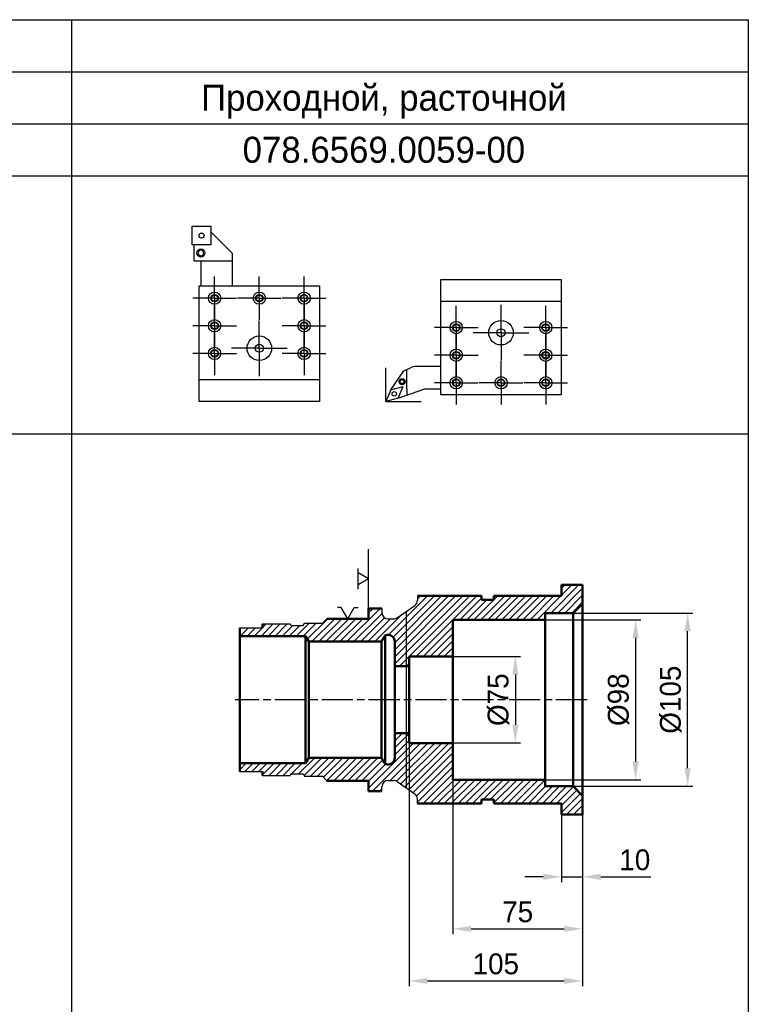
# Model space of a CAD drawing. Header units: millimetres. Extents: x 0 to 4205, y 0 to 1485.
# Tile 21 of 28: x 3380 to 3730, y 400 to 873. Entities that reach past the tile are written whole.
import ezdxf
from ezdxf.enums import TextEntityAlignment as Align

# ---------------------------------------------------------------- set-up
doc = ezdxf.new("R2010")
doc.units = ezdxf.units.MM
doc.header["$LTSCALE"] = 2.5
doc.linetypes.add('AM_ISO08W050x2', pattern=[9, 6, -0.75, 1.5, -0.75])
for name, color, linetype, lineweight in [('AM_0', 7, 'Continuous', 50), ('AM_5', 3, 'Continuous', 25), ('AM_7', 4, 'AM_ISO08W050x2', 25), ('AM_8', 1, 'Continuous', 25)]:
    doc.layers.add(name, color=color, linetype=linetype, lineweight=lineweight)
doc.styles.add('ACISOTS', font='aaa.shx')
doc.styles.get("Standard").update_dxf_attribs({"font": 'aaa.shx'})
doc.dimstyles.new('AM_ISO', dxfattribs={"dimtxt": 4, "dimasz": 3.5, "dimexe": 1, "dimexo": 0, "dimgap": 1.25, "dimtad": 1, "dimzin": 9, "dimtxsty": 'Standard', "dimcen": 0, "dimclrd": 3, "dimclre": 3, "dimclrt": 7, "dimadec": 0, "dimazin": 3, "dimtp": 0.1, "dimtm": 0.1, "dimtfac": 0.71, "dimtmove": 0, "dimatfit": 2, "dimldrblk": 'Сварка пр', "dimfxl": 0, "dimlwd": -1, "dimlwe": -1, "dimarcsym": 0})

# ---------------------------------------------------------------- blocks, each defined once
blk = doc.blocks.new('*D166')
at = {"layer": 'AM_5', "color": 3}
for p, q in [((3645.87, 587.88), (3703.37, 587.88)), ((3700.87, 513.38), (3700.87, 579.13)), ((3645.87, 504.63), (3703.37, 504.63))]:
    blk.add_line(p, q, dxfattribs=at)
for points in [[(3699.41, 579.13), (3702.33, 579.13), (3700.87, 587.88)], [(3699.41, 513.38), (3702.33, 513.38), (3700.87, 504.63)]]:
    blk.add_solid(points, dxfattribs=at)
at = {"layer": 'Defpoints', "color": 0}
for p in [(3645.87, 587.88), (3700.87, 587.88), (3645.87, 504.63)]:
    blk.add_point(p, dxfattribs=at)
at = {"layer": 'AM_5', "color": 7, "insert": (3692.75, 546.26), "char_height": 10, "attachment_point": 5, "rotation": 90}
blk.add_mtext('%%c105', dxfattribs=at)
blk = doc.blocks.new('Сварка пр')
blk.add_hatch(color=3).paths.add_polyline_path([(-1.2, 0), (-1.2, -0.2), (0, 0)])
at = {"color": 3}
blk.add_lwpolyline([(0, 0), (-1.2, 0), (-1.2, -0.2), (0, 0)], dxfattribs=at)
blk = doc.blocks.new('*D167')
at = {"layer": 'AM_5', "color": 3}
for p, q in [((3632.37, 584.7), (3678.37, 584.7)), ((3675.87, 575.95), (3675.87, 516.57)), ((3632.37, 507.82), (3678.37, 507.82))]:
    blk.add_line(p, q, dxfattribs=at)
for points in [[(3674.41, 575.95), (3677.33, 575.95), (3675.87, 584.7)], [(3674.41, 516.57), (3677.33, 516.57), (3675.87, 507.82)]]:
    blk.add_solid(points, dxfattribs=at)
at = {"layer": 'Defpoints', "color": 0}
for p in [(3632.37, 584.7), (3632.37, 507.82), (3675.87, 507.82)]:
    blk.add_point(p, dxfattribs=at)
at = {"layer": 'AM_5', "color": 7, "insert": (3667.75, 546.26), "char_height": 10, "attachment_point": 5, "rotation": 90}
blk.add_mtext('%%c98', dxfattribs=at)
blk = doc.blocks.new('*D168')
at = {"layer": 'AM_5', "color": 3}
for p, q in [((3588.12, 567.07), (3620.62, 567.07)), ((3618.12, 558.32), (3618.12, 534.2)), ((3588.12, 525.45), (3620.62, 525.45))]:
    blk.add_line(p, q, dxfattribs=at)
for points in [[(3616.66, 558.32), (3619.58, 558.32), (3618.12, 567.07)], [(3616.66, 534.2), (3619.58, 534.2), (3618.12, 525.45)]]:
    blk.add_solid(points, dxfattribs=at)
at = {"layer": 'Defpoints', "color": 0}
for p in [(3588.12, 567.07), (3588.12, 525.45), (3618.12, 525.45)]:
    blk.add_point(p, dxfattribs=at)
at = {"layer": 'AM_5', "color": 7, "insert": (3610, 546.26), "char_height": 10, "attachment_point": 5, "rotation": 90}
blk.add_mtext('%%c75', dxfattribs=at)
blk = doc.blocks.new('опора')
for p, q in [((0, 0), (-2.89, -5)), ((0, 0), (2.89, -5)), ((5, -5), (-5, -5))]:
    blk.add_line(p, q)
blk = doc.blocks.new('центровка')
at = {"color": 7}
for p, q in [((5.41, 3.12), (5.41, 5)), ((0, 0), (5.41, 3.12)), ((0, 0), (5.41, -3.12)), ((5.41, -3.12), (5.41, -5))]:
    blk.add_line(p, q, dxfattribs=at)
blk = doc.blocks.new('*D170')
at = {"layer": 'AM_5', "color": 3}
for p, q in [((3640.25, 491.13), (3640.25, 458.63)), ((3650.37, 491.13), (3650.37, 458.63)), ((3631.5, 461.13), (3622.75, 461.13)), ((3640.25, 461.13), (3650.37, 461.13)), ((3659.12, 461.13), (3683.13, 461.13))]:
    blk.add_line(p, q, dxfattribs=at)
for points in [[(3631.5, 462.59), (3631.5, 459.68), (3640.25, 461.13)], [(3659.12, 462.59), (3659.12, 459.68), (3650.37, 461.13)]]:
    blk.add_solid(points, dxfattribs=at)
at = {"layer": 'Defpoints', "color": 0}
for p in [(3640.25, 491.13), (3650.37, 491.13), (3650.37, 461.13)]:
    blk.add_point(p, dxfattribs=at)
at = {"layer": 'AM_5', "color": 7, "insert": (3675.5, 469.26), "char_height": 10, "attachment_point": 5}
blk.add_mtext('10', dxfattribs=at)
blk = doc.blocks.new('*D171')
at = {"layer": 'AM_5', "color": 3}
for p, q in [((3588.12, 507.82), (3588.12, 433.63)), ((3650.37, 491.13), (3650.37, 433.63)), ((3596.87, 436.13), (3641.62, 436.13))]:
    blk.add_line(p, q, dxfattribs=at)
for points in [[(3596.87, 437.59), (3596.87, 434.68), (3588.12, 436.13)], [(3641.62, 437.59), (3641.62, 434.68), (3650.37, 436.13)]]:
    blk.add_solid(points, dxfattribs=at)
at = {"layer": 'Defpoints', "color": 0}
for p in [(3588.12, 507.82), (3650.37, 491.13), (3650.37, 436.13)]:
    blk.add_point(p, dxfattribs=at)
at = {"layer": 'AM_5', "color": 7, "insert": (3619.25, 444.26), "char_height": 10, "attachment_point": 5}
blk.add_mtext('75', dxfattribs=at)
blk = doc.blocks.new('*D172')
at = {"layer": 'AM_5', "color": 3}
for p, q in [((3567.12, 525.45), (3567.12, 408.63)), ((3650.37, 491.13), (3650.37, 408.63)), ((3575.87, 411.13), (3641.62, 411.13))]:
    blk.add_line(p, q, dxfattribs=at)
for points in [[(3575.87, 412.59), (3575.87, 409.68), (3567.12, 411.13)], [(3641.62, 412.59), (3641.62, 409.68), (3650.37, 411.13)]]:
    blk.add_solid(points, dxfattribs=at)
at = {"layer": 'Defpoints', "color": 0}
for p in [(3567.12, 525.45), (3650.37, 491.13), (3650.37, 411.13)]:
    blk.add_point(p, dxfattribs=at)
at = {"layer": 'AM_5', "color": 7, "insert": (3608.75, 419.26), "char_height": 10, "attachment_point": 5}
blk.add_mtext('105', dxfattribs=at)

msp = doc.modelspace()

# ---------------------------------------------------------------- hatches: boundary and pattern name
at = {"layer": 'AM_8'}
h = msp.add_hatch(dxfattribs=at)
h.set_pattern_fill('ANSI31', color=256, scale=0.75, angle=180, style=0)
h.set_pattern_definition([(225, (3717.462, 801.5907), (1.683798, -1.683798), [])])
h.paths.add_polyline_path([(3567.1206, 525.4463), (3567.1206, 530.1338), (3560.2206, 530.1338), (3560.2206, 518.1338, -0.41421356), (3557.2206, 515.1338), (3556.6907, 515.1338, -0.15509588), (3555.6081, 515.4779, -0.1083505), (3555.0669, 516.0713), (3553.7678, 518.3213), (3518.9112, 518.3213), (3517.3956, 515.6963), (3485.7456, 515.6963), (3485.7456, 511.7588), (3496.7706, 511.7588), (3496.7706, 509.8838), (3509.9126, 509.8838), (3510.3456, 510.6338), (3516.1956, 510.6338), (3516.8452, 509.5088), (3525.4956, 509.5088), (3527.6706, 507.3338), (3547.6206, 507.3338), (3547.6206, 502.3838), (3554.0706, 502.3838), (3554.0706, 504.4463, -0.41421356), (3557.0706, 507.4463), (3559.587, 507.4463, -0.15391472), (3561.3077, 506.9037), (3569.8164, 500.9459, -0.24469844), (3571.0956, 498.4884), (3571.0956, 496.3838), (3601.8456, 496.3838), (3601.8456, 498.2588), (3607.8456, 498.2588), (3607.8456, 496.3838), (3640.2456, 496.3838), (3640.2456, 491.1338), (3650.3706, 491.1338), (3650.3706, 500.1338), (3645.8706, 504.6338), (3632.3706, 504.6338), (3632.3706, 507.8213), (3588.1206, 507.8213), (3588.1206, 525.4463)])
h.paths.add_polyline_path([(3569.8164, 591.5717), (3561.3077, 585.6138, -0.15391472), (3559.587, 585.0713), (3557.0706, 585.0713, -0.41421356), (3554.0706, 588.0713), (3554.0706, 590.1338), (3547.6206, 590.1338), (3547.6206, 585.1838), (3527.6706, 585.1838), (3525.4956, 583.0088), (3516.8452, 583.0088), (3516.1956, 581.8838), (3510.3456, 581.8838), (3509.9126, 582.6338), (3496.7706, 582.6338), (3496.7706, 580.7588), (3485.7456, 580.7588), (3485.7456, 576.8213), (3517.3956, 576.8213), (3518.9112, 574.1963), (3553.7678, 574.1963), (3555.0669, 576.4463, -0.1083505), (3555.6081, 577.0397, -0.15509588), (3556.6907, 577.3838), (3557.2206, 577.3838, -0.41421356), (3560.2206, 574.3838), (3560.2206, 562.3838), (3567.1206, 562.3838), (3567.1206, 567.0713), (3588.1206, 567.0713), (3588.1206, 584.6963), (3632.3706, 584.6963), (3632.3706, 587.8838), (3645.8706, 587.8838), (3650.3706, 592.3838), (3650.3706, 601.3838), (3640.2456, 601.3838), (3640.2456, 596.1338), (3607.8456, 596.1338), (3607.8456, 594.2588), (3601.8456, 594.2588), (3601.8456, 596.1338), (3571.0956, 596.1338), (3571.0956, 594.0291, -0.24469844)])

# ---------------------------------------------------------------- linework, layer by layer
for p, q in [((3462.9051, 764.8177), (3462.9051, 773.8177)), ((3462.9051, 773.8177), (3471.9051, 773.8177)), ((3471.9051, 773.8177), (3471.9051, 764.8177)), ((3471.9051, 771.085), (3482.1893, 760.8009)), ((3471.9051, 764.8177), (3462.9051, 764.8177)), ((3463.9051, 757.1735), (3463.9051, 764.8177)), ((3466.4474, 762.2484), (3465.6397, 760.663)), ((3468.2048, 761.97), (3466.4474, 762.2484)), ((3468.4831, 760.2127), (3468.2048, 761.97)), ((3463.9051, 757.1735), (3482.1893, 757.1735)), ((3465.6397, 760.663), (3466.8978, 759.4049)), ((3466.8978, 759.4049), (3468.4831, 760.2127)), ((3467.1346, 757.1735), (3467.1346, 745.062)), ((3482.1893, 760.8009), (3482.1893, 745.062)), ((3582.3039, 692.6721), (3582.3039, 748.1782)), ((3582.3039, 748.1782), (3640.172, 748.1782)), ((3640.172, 748.1782), (3640.172, 692.6721)), ((3466.2414, 745.062), (3524.1094, 745.062)), ((3466.2414, 689.556), (3466.2414, 745.062)), ((3524.1094, 745.062), (3524.1094, 689.556)), ((3472.2385, 740.0445), (3473.7147, 740.8968)), ((3472.2385, 738.3399), (3472.2385, 740.0445)), ((3473.7147, 737.4876), (3472.2385, 738.3399)), ((3473.7147, 740.8968), (3475.1909, 740.0445)), ((3475.1909, 738.3399), (3473.7147, 737.4876)), ((3475.1909, 740.0445), (3475.1909, 738.3399)), ((3493.6992, 740.0445), (3495.1754, 740.8968)), ((3493.6992, 738.3399), (3493.6992, 740.0445)), ((3495.1754, 737.4876), (3493.6992, 738.3399)), ((3495.1754, 740.8968), (3496.6516, 740.0445)), ((3496.6516, 738.3399), (3495.1754, 737.4876)), ((3496.6516, 740.0445), (3496.6516, 738.3399)), ((3516.6362, 740.8968), (3515.1599, 740.0445)), ((3515.1599, 740.0445), (3515.1599, 738.3399)), ((3515.1599, 738.3399), (3516.6362, 737.4876)), ((3518.1124, 740.0445), (3516.6362, 740.8968)), ((3516.6362, 737.4876), (3518.1124, 738.3399)), ((3518.1124, 738.3399), (3518.1124, 740.0445)), ((3640.172, 737.5493), (3582.3039, 737.5493)), ((3472.2385, 726.8063), (3473.7147, 727.6586)), ((3472.2385, 725.1017), (3472.2385, 726.8063)), ((3473.7147, 724.2494), (3472.2385, 725.1017)), ((3473.7147, 727.6586), (3475.1909, 726.8063)), ((3475.1909, 725.1017), (3473.7147, 724.2494)), ((3475.1909, 726.8063), (3475.1909, 725.1017)), ((3516.6362, 727.6586), (3515.1599, 726.8063)), ((3515.1599, 726.8063), (3515.1599, 725.1017)), ((3515.1599, 725.1017), (3516.6362, 724.2494)), ((3518.1124, 726.8063), (3516.6362, 727.6586)), ((3516.6362, 724.2494), (3518.1124, 725.1017)), ((3518.1124, 725.1017), (3518.1124, 726.8063)), ((3589.7772, 726.7708), (3588.301, 725.9185)), ((3588.301, 725.9185), (3588.301, 724.2139)), ((3588.301, 724.2139), (3589.7772, 723.3616)), ((3591.2534, 725.9185), (3589.7772, 726.7708)), ((3589.7772, 723.3616), (3591.2534, 724.2139)), ((3591.2534, 724.2139), (3591.2534, 725.9185)), ((3631.2225, 725.9185), (3632.6987, 726.7708)), ((3631.2225, 724.2139), (3631.2225, 725.9185)), ((3632.6987, 723.3616), (3631.2225, 724.2139)), ((3632.6987, 726.7708), (3634.1749, 725.9185)), ((3634.1749, 724.2139), (3632.6987, 723.3616)), ((3634.1749, 725.9185), (3634.1749, 724.2139)), ((3472.2385, 713.5203), (3473.7147, 714.3726)), ((3472.2385, 711.8157), (3472.2385, 713.5203)), ((3473.7147, 710.9634), (3472.2385, 711.8157)), ((3473.7147, 714.3726), (3475.1909, 713.5203)), ((3475.1909, 711.8157), (3473.7147, 710.9634)), ((3475.1909, 713.5203), (3475.1909, 711.8157)), ((3516.6362, 714.3726), (3515.1599, 713.5203)), ((3515.1599, 713.5203), (3515.1599, 711.8157)), ((3515.1599, 711.8157), (3516.6362, 710.9634)), ((3518.1124, 713.5203), (3516.6362, 714.3726)), ((3516.6362, 710.9634), (3518.1124, 711.8157)), ((3518.1124, 711.8157), (3518.1124, 713.5203)), ((3589.7772, 713.4847), (3588.301, 712.6324)), ((3588.301, 712.6324), (3588.301, 710.9278)), ((3588.301, 710.9278), (3589.7772, 710.0755)), ((3591.2534, 712.6324), (3589.7772, 713.4847)), ((3589.7772, 710.0755), (3591.2534, 710.9278)), ((3591.2534, 710.9278), (3591.2534, 712.6324)), ((3631.2225, 712.6324), (3632.6987, 713.4847)), ((3631.2225, 710.9278), (3631.2225, 712.6324)), ((3632.6987, 710.0755), (3631.2225, 710.9278)), ((3632.6987, 713.4847), (3634.1749, 712.6324)), ((3634.1749, 710.9278), (3632.6987, 710.0755)), ((3634.1749, 712.6324), (3634.1749, 710.9278)), ((3555.8872, 689.556), (3555.8872, 705.6376)), ((3564.6226, 704.2547), (3567.7558, 705.7596)), ((3582.3039, 706.42), (3570.6562, 706.42)), ((3558.2948, 695.1741), (3564.6226, 704.2547)), ((3589.7772, 700.2465), (3588.301, 699.3942)), ((3591.2534, 699.3942), (3589.7772, 700.2465)), ((3609.7617, 699.3942), (3611.2379, 700.2465)), ((3611.2379, 700.2465), (3612.7142, 699.3942)), ((3631.2225, 699.3942), (3632.6987, 700.2465)), ((3632.6987, 700.2465), (3634.1749, 699.3942)), ((3466.2414, 700.1848), (3524.1094, 700.1848)), ((3558.2948, 695.1741), (3564.1988, 696.756)), ((3561.7912, 691.1379), (3564.1988, 696.756)), ((3561.7912, 691.1379), (3574.7097, 695.7014)), ((3562.8756, 699.5536), (3563.7366, 700.0507)), ((3562.8756, 698.5594), (3562.8756, 699.5536)), ((3563.7366, 698.0623), (3562.8756, 698.5594)), ((3563.7366, 700.0507), (3564.5976, 699.5536)), ((3564.5976, 698.5594), (3563.7366, 698.0623)), ((3564.5976, 699.5536), (3564.5976, 698.5594)), ((3565.9625, 695.7014), (3565.9625, 692.6114)), ((3574.7097, 695.7014), (3582.3039, 695.7014)), ((3588.301, 699.3942), (3588.301, 697.6896)), ((3588.301, 697.6896), (3589.7772, 696.8373)), ((3589.7772, 696.8373), (3591.2534, 697.6896)), ((3591.2534, 697.6896), (3591.2534, 699.3942)), ((3609.7617, 697.6896), (3609.7617, 699.3942)), ((3611.2379, 696.8373), (3609.7617, 697.6896)), ((3612.7142, 697.6896), (3611.2379, 696.8373)), ((3612.7142, 699.3942), (3612.7142, 697.6896)), ((3631.2225, 697.6896), (3631.2225, 699.3942)), ((3632.6987, 696.8373), (3631.2225, 697.6896)), ((3634.1749, 697.6896), (3632.6987, 696.8373)), ((3634.1749, 699.3942), (3634.1749, 697.6896)), ((3558.2948, 695.1741), (3555.8872, 689.556)), ((3561.7912, 691.1379), (3555.8872, 689.556)), ((3640.172, 692.6721), (3582.3039, 692.6721)), ((3524.1094, 689.556), (3466.2414, 689.556)), ((3555.8872, 689.556), (3572.8219, 689.556)), ((3571.0956, 596.1338), (3571.0956, 594.0291)), ((3561.3077, 585.6138), (3569.8164, 591.5717)), ((3554.0706, 590.1338), (3554.0706, 588.0713)), ((3496.7706, 582.6338), (3509.9126, 582.6338)), ((3510.3456, 581.8838), (3509.9126, 582.6338)), ((3516.1956, 581.8838), (3516.8452, 583.0088)), ((3516.8452, 583.0088), (3525.4956, 583.0088)), ((3525.4956, 583.0088), (3527.6706, 585.1838)), ((3557.0706, 585.0713), (3559.587, 585.0713)), ((3485.7456, 580.7588), (3496.7706, 580.7588)), ((3510.3456, 581.8838), (3516.1956, 581.8838)), ((3485.7456, 511.7588), (3496.7706, 511.7588)), ((3496.7706, 509.8838), (3509.9126, 509.8838)), ((3510.3456, 510.6338), (3509.9126, 509.8838)), ((3510.3456, 510.6338), (3516.1956, 510.6338)), ((3516.1956, 510.6338), (3516.8452, 509.5088)), ((3516.8452, 509.5088), (3525.4956, 509.5088)), ((3525.4956, 509.5088), (3527.6706, 507.3338)), ((3557.0706, 507.4463), (3559.587, 507.4463)), ((3561.3077, 506.9037), (3569.8164, 500.9459)), ((3554.0706, 502.3838), (3554.0706, 504.4463)), ((3571.0956, 496.3838), (3571.0956, 498.4884))]:
    msp.add_line(p, q)
msp.add_lwpolyline([(3565.9625, 695.7014), (3565.9625, 704.8982)])
for centre, radius in [((3467.4209, 769.2709), 1.208), ((3467.1346, 760.8998), 1.9361), ((3473.7147, 739.1922), 2.9524), ((3473.7147, 739.1922), 1.801), ((3495.1754, 739.1922), 2.9524), ((3495.1754, 739.1922), 1.801), ((3516.6362, 739.1922), 2.9524), ((3516.6362, 739.1922), 1.801), ((3473.7147, 725.954), 2.9524), ((3516.6362, 725.954), 2.9524), ((3473.7147, 725.954), 1.801), ((3516.6362, 725.954), 1.801), ((3589.7772, 725.0662), 2.9524), ((3589.7772, 725.0662), 1.801), ((3611.2379, 722.5993), 5.894), ((3611.2379, 722.5993), 1.9276), ((3632.6987, 725.0662), 2.9524), ((3632.6987, 725.0662), 1.801), ((3495.1754, 715.1348), 5.894), ((3473.7147, 712.668), 2.9524), ((3473.7147, 712.668), 1.801), ((3495.1754, 715.1348), 1.9276), ((3516.6362, 712.668), 2.9524), ((3516.6362, 712.668), 1.801), ((3589.7772, 711.7801), 2.9524), ((3632.6987, 711.7801), 2.9524), ((3589.7772, 711.7801), 1.801), ((3632.6987, 711.7801), 1.801), ((3563.7366, 699.0565), 1.435), ((3589.7772, 698.5419), 2.9524), ((3589.7772, 698.5419), 1.801), ((3611.2379, 698.5419), 2.9524), ((3611.2379, 698.5419), 1.801), ((3632.6987, 698.5419), 2.9524), ((3632.6987, 698.5419), 1.801), ((3559.9696, 693.2174), 1.0589)]:
    msp.add_circle(centre, radius)
for centre, radius, start, end in [((3570.6562, 699.7209), 6.6991, 90, 115.655199), ((3568.0956, 594.0291), 3, 305, 0), ((3557.0706, 588.0713), 3, 180, 270), ((3559.587, 588.0713), 3, 270, 305), ((3557.0706, 504.4463), 3, 90, 180), ((3559.587, 504.4463), 3, 55, 90), ((3568.0956, 498.4884), 3, 0, 55)]:
    msp.add_arc(centre, radius, start, end)
at = {"layer": 'AM_0'}
for p, q in [((3650.3706, 601.3838), (3640.2456, 601.3838)), ((3640.2456, 596.1338), (3640.2456, 601.3838)), ((3650.3706, 491.1338), (3650.3706, 601.3838)), ((3601.8456, 596.1338), (3571.0956, 596.1338)), ((3601.8456, 594.2588), (3601.8456, 596.1338)), ((3640.2456, 596.1338), (3607.8456, 596.1338)), ((3607.8456, 594.2588), (3607.8456, 596.1338)), ((3607.8456, 594.2588), (3601.8456, 594.2588)), ((3645.8706, 587.8838), (3650.3706, 592.3838)), ((3650.3706, 500.1338), (3650.3706, 592.3838)), ((3554.0706, 590.1338), (3547.6206, 590.1338)), ((3547.6206, 590.1338), (3547.6206, 585.1838)), ((3645.8706, 587.8838), (3632.3706, 587.8838)), ((3632.3706, 504.6338), (3632.3706, 587.8838)), ((3645.8706, 504.6338), (3645.8706, 587.8838)), ((3496.7706, 582.6338), (3496.7706, 580.7588)), ((3547.6206, 585.1838), (3527.6706, 585.1838)), ((3632.3706, 584.6963), (3588.1206, 584.6963)), ((3588.1206, 507.8213), (3588.1206, 584.6963)), ((3632.3706, 507.8213), (3632.3706, 584.6963)), ((3485.7456, 511.7588), (3485.7456, 580.7588)), ((3557.2206, 577.3838), (3556.6907, 577.3838)), ((3517.3956, 576.8213), (3485.7456, 576.8213)), ((3485.7456, 515.6963), (3485.7456, 576.8213)), ((3518.9112, 574.1963), (3517.3956, 576.8213)), ((3517.3956, 515.6963), (3517.3956, 576.8213)), ((3517.3956, 515.6963), (3517.3956, 576.8213)), ((3553.7678, 574.1963), (3518.9112, 574.1963)), ((3518.9112, 518.3213), (3518.9112, 574.1963)), ((3518.9112, 518.3213), (3518.9112, 574.1963)), ((3555.0669, 576.4463), (3553.7678, 574.1963)), ((3553.7678, 518.3213), (3553.7678, 574.1963)), ((3553.7678, 518.3213), (3553.7678, 574.1963)), ((3555.6081, 515.4779), (3555.6081, 577.0397)), ((3555.6081, 515.4779), (3555.6081, 577.0397)), ((3560.2206, 518.1338), (3560.2206, 574.3838)), ((3588.1206, 567.0713), (3567.1206, 567.0713)), ((3567.1206, 525.4463), (3567.1206, 567.0713)), ((3588.1206, 525.4463), (3588.1206, 567.0713)), ((3567.1206, 562.3838), (3560.2206, 562.3838)), ((3560.2206, 530.1338), (3560.2206, 562.3838)), ((3567.1206, 530.1338), (3567.1206, 562.3838)), ((3567.1206, 530.1338), (3560.2206, 530.1338)), ((3588.1206, 525.4463), (3567.1206, 525.4463)), ((3517.3956, 515.6963), (3485.7456, 515.6963)), ((3518.9112, 518.3213), (3517.3956, 515.6963)), ((3553.7678, 518.3213), (3518.9112, 518.3213)), ((3555.0669, 516.0713), (3553.7678, 518.3213)), ((3496.7706, 509.8838), (3496.7706, 511.7588)), ((3557.2206, 515.1338), (3556.6907, 515.1338)), ((3547.6206, 507.3338), (3527.6706, 507.3338)), ((3547.6206, 502.3838), (3547.6206, 507.3338)), ((3632.3706, 507.8213), (3588.1206, 507.8213)), ((3554.0706, 502.3838), (3547.6206, 502.3838)), ((3645.8706, 504.6338), (3632.3706, 504.6338)), ((3645.8706, 504.6338), (3650.3706, 500.1338)), ((3601.8456, 496.3838), (3601.8456, 498.2588)), ((3607.8456, 498.2588), (3601.8456, 498.2588)), ((3607.8456, 496.3838), (3607.8456, 498.2588)), ((3601.8456, 496.3838), (3571.0956, 496.3838)), ((3640.2456, 496.3838), (3607.8456, 496.3838)), ((3640.2456, 491.1338), (3640.2456, 496.3838)), ((3650.3706, 491.1338), (3640.2456, 491.1338))]:
    msp.add_line(p, q, dxfattribs=at)
for centre, radius, start, end in [((3556.6907, 575.5088), 1.875, 90, 125.26439), ((3557.2206, 574.3838), 3, 0, 90), ((3556.6907, 575.5088), 1.875, 125.26439, 150), ((3556.6907, 517.0088), 1.875, 210, 234.73561), ((3557.2206, 518.1338), 3, 270, 0), ((3556.6907, 517.0088), 1.875, 234.73561, 270)]:
    msp.add_arc(centre, radius, start, end, dxfattribs=at)
at = {"layer": 'AM_5'}
for p, q in [((3547.6206, 590.1338), (3547.6206, 618.6078)), ((3565.6206, 588.6338), (3565.6206, 503.8838))]:
    msp.add_line(p, q, dxfattribs=at)
at = {"layer": 'AM_7', "linetype": 'AM_ISO08W050x2'}
for p, q in [((3473.7147, 739.1922), (3473.7147, 749.6446)), ((3495.1754, 739.1922), (3495.1754, 749.6446)), ((3516.6362, 739.1922), (3516.6362, 749.6446)), ((3473.7147, 739.1922), (3463.2622, 739.1922)), ((3473.7147, 739.1922), (3484.1671, 739.1922)), ((3473.7147, 739.1922), (3473.7147, 728.7397)), ((3495.1754, 739.1922), (3484.723, 739.1922)), ((3495.1754, 739.1922), (3505.6279, 739.1922)), ((3495.1754, 739.1922), (3495.1754, 728.7397)), ((3516.6362, 739.1922), (3506.1837, 739.1922)), ((3516.6362, 739.1922), (3527.0886, 739.1922)), ((3516.6362, 739.1922), (3516.6362, 728.7397)), ((3473.7147, 725.954), (3473.7147, 736.4064)), ((3516.6362, 725.954), (3516.6362, 736.4064)), ((3589.7772, 725.0662), (3589.7772, 735.5186)), ((3611.2379, 722.5993), (3611.2379, 735.9933)), ((3632.6987, 725.0662), (3632.6987, 735.5186)), ((3473.7147, 725.954), (3463.2622, 725.954)), ((3473.7147, 725.954), (3484.1671, 725.954)), ((3473.7147, 725.954), (3473.7147, 715.5015)), ((3495.1754, 715.1348), (3495.1754, 728.5288)), ((3516.6362, 725.954), (3506.1837, 725.954)), ((3516.6362, 725.954), (3527.0886, 725.954)), ((3516.6362, 725.954), (3516.6362, 715.5015)), ((3589.7772, 725.0662), (3579.3247, 725.0662)), ((3589.7772, 725.0662), (3600.2296, 725.0662)), ((3589.7772, 725.0662), (3589.7772, 714.6137)), ((3632.6987, 725.0662), (3622.2462, 725.0662)), ((3632.6987, 725.0662), (3643.1511, 725.0662)), ((3632.6987, 725.0662), (3632.6987, 714.6137)), ((3473.7147, 712.668), (3473.7147, 723.1204)), ((3516.6362, 712.668), (3516.6362, 723.1204)), ((3589.7772, 711.7801), (3589.7772, 722.2326)), ((3611.2379, 722.5993), (3597.844, 722.5993)), ((3611.2379, 722.5993), (3624.6319, 722.5993)), ((3611.2379, 722.5993), (3611.2379, 709.2054)), ((3632.6987, 711.7801), (3632.6987, 722.2326)), ((3495.1754, 715.1348), (3481.7814, 715.1348)), ((3495.1754, 715.1348), (3508.5694, 715.1348)), ((3495.1754, 715.1348), (3495.1754, 701.7408)), ((3473.7147, 712.668), (3463.2622, 712.668)), ((3473.7147, 712.668), (3484.1671, 712.668)), ((3473.7147, 712.668), (3473.7147, 702.2155)), ((3516.6362, 712.668), (3506.1837, 712.668)), ((3516.6362, 712.668), (3527.0886, 712.668)), ((3516.6362, 712.668), (3516.6362, 702.2155)), ((3589.7772, 711.7801), (3579.3247, 711.7801)), ((3589.7772, 711.7801), (3600.2296, 711.7801)), ((3589.7772, 711.7801), (3589.7772, 701.3277)), ((3632.6987, 711.7801), (3622.2462, 711.7801)), ((3632.6987, 711.7801), (3643.1511, 711.7801)), ((3632.6987, 711.7801), (3632.6987, 701.3277)), ((3589.7772, 698.5419), (3589.7772, 708.9944)), ((3611.2379, 698.5419), (3611.2379, 708.9944)), ((3632.6987, 698.5419), (3632.6987, 708.9944)), ((3589.7772, 698.5419), (3579.3247, 698.5419)), ((3589.7772, 698.5419), (3600.2296, 698.5419)), ((3589.7772, 698.5419), (3589.7772, 688.0895)), ((3611.2379, 698.5419), (3600.7855, 698.5419)), ((3611.2379, 698.5419), (3621.6904, 698.5419)), ((3611.2379, 698.5419), (3611.2379, 688.0895)), ((3632.6987, 698.5419), (3622.2462, 698.5419)), ((3632.6987, 698.5419), (3643.1511, 698.5419)), ((3632.6987, 698.5419), (3632.6987, 688.0895))]:
    msp.add_line(p, q, dxfattribs=at)
at = {"layer": 'AM_7'}
msp.add_line((3652.6206, 546.2588), (3483.4956, 546.2588), dxfattribs=at)
at = {"layer": 'AM_8'}
for p, q in [((2152.5, 873), (3730, 873)), ((3405, 873), (3405, 12.5)), ((3730, 873), (3730, 12.5)), ((2152.5, 848), (3730, 848)), ((2152.5, 823), (3730, 823)), ((2152.5, 798), (3730, 798)), ((2152.5, 674), (3730, 674))]:
    msp.add_line(p, q, dxfattribs=at)

# ---------------------------------------------------------------- block references
at = {"lineweight": 0}
for name, p, rotation in [('опора', (3547.6206, 604.3708), 270), ('центровка', (3537.6456, 585.1838), 89.99999999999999)]:
    msp.add_blockref(name, p, dxfattribs=dict(at, rotation=rotation))

# ---------------------------------------------------------------- texts
at = {"style": 'ACISOTS'}
for s, p in [('Проходной, расточной', (3555, 835.5)), ('078.6569.0059-00', (3555, 810.5))]:
    msp.add_text(s, height=12.5, dxfattribs=at).set_placement(p, align=Align.MIDDLE_CENTER)

# ---------------------------------------------------------------- dimensions: what is measured, and where the dimension line sits
at = {"layer": 'AM_5'}
for base, p1, p2, angle, text, picture, middle in [((3700.8706, 587.8838), (3645.8706, 504.6338), (3645.8706, 587.8838), 90, '%%c105', '*D166', (3692.7456, 546.2588)), ((3675.8706, 507.8213), (3632.3706, 584.6963), (3632.3706, 507.8213), 90, '%%c98', '*D167', (3667.7456, 546.2588)), ((3618.1206, 525.4463), (3588.1206, 567.0713), (3588.1206, 525.4463), 90, '%%c75', '*D168', (3609.9956, 546.2588)), ((3650.3706, 411.1338), (3567.1206, 525.4463), (3650.3706, 491.1338), 0, '105', '*D172', (3608.7456, 419.2588)), ((3650.3706, 436.1338), (3588.1206, 507.8213), (3650.3706, 491.1338), 0, '75', '*D171', (3619.2456, 444.2588)), ((3650.3706, 461.1338), (3640.2456, 491.1338), (3650.3706, 491.1338), 0, '10', '*D170', (3675.4996, 469.2588))]:
    dim = msp.add_linear_dim(base=base, p1=p1, p2=p2, angle=angle, text=text, dimstyle='AM_ISO', override={"dimscale": 2.5}, dxfattribs=at)
    dim.commit()
    dim.dimension.update_dxf_attribs({"geometry": picture, "text_midpoint": middle})

doc.saveas('drawing.dxf')
